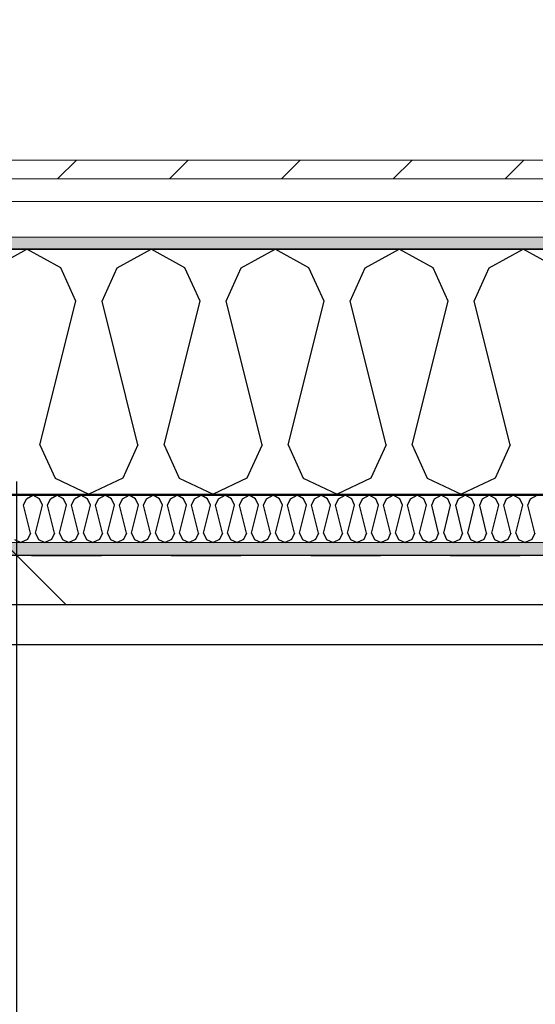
# Model space of a CAD drawing. Header units: millimetres. Extents: x -5000 to 341424, y -9235 to 550260.
# Tile 228 of 236: x 309172 to 309694, y 351594 to 352590. Entities that reach past the tile are written whole.
import ezdxf
from ezdxf.enums import TextEntityAlignment as Align

# ---------------------------------------------------------------- set-up
doc = ezdxf.new("R2010")
doc.units = ezdxf.units.MM
doc.header["$LTSCALE"] = 0.5
doc.header["$MEASUREMENT"] = 0
for name, pattern in [('Akselinje', [1500, 1000, -200, 100, -200]), ('PLINE', [0]), ('Små Stiplet', [282.222222, 141.111111, -141.111111])]:
    doc.linetypes.add(name, pattern=pattern)
for name, color, linetype in [('232- Ikke-bærende yttervegger (Skravur)(Nye konstruksjoner)', 7, 'Continuous'), ('232- Ikke-bærende yttervegger(Nye konstruksjoner)', 7, 'Continuous'), ('255- Gulvoverflate(Nye konstruksjoner)', 7, 'Continuous'), ('257- Systemhimlinger(Nye konstruksjoner)', 7, 'Continuous'), ('281- Innvendige trapper(Nye konstruksjoner)', 7, 'Continuous'), ('287- Andre rekkverk_ håndlister og fendere(Nye konstruksjoner)', 7, 'Continuous'), ('82-- Modullinjer(Nye konstruksjoner)', 7, 'Continuous'), ('842-M___1_50 Målsetting bygning', 7, 'Continuous'), ('842-M___1_50 Målsetting bygning(Nye konstruksjoner)', 7, 'Continuous'), ('862- M___Nettoareal(Nye konstruksjoner)', 7, 'Continuous'), ('862- M___Nettoareal(Polylinje)(Nye konstruksjoner)', 7, 'Continuous'), ('862- M___Nettoareal(Tekst)(Nye konstruksjoner)', 7, 'Continuous')]:
    doc.layers.add(name, color=color, linetype=linetype)
doc.layers.add('235- Utvendig kledning og overflate(Nye konstruksjoner)', color=7, linetype='Continuous', lineweight=0)
doc.layers.add('236- Innvendig kledning og overflate(Nye konstruksjoner)', color=7, linetype='Continuous', lineweight=0)
doc.styles.add('GENERATED_STYLE_1', font='txt')
doc.styles.add('GENERATED_STYLE_3', font='arial.ttf')
doc.styles.add('GENERATED_STYLE_5', font='arial.ttf')
doc.dimstyles.new('GENERATED_STYLE__2', dxfattribs={"dimtxt": 100, "dimasz": 95, "dimexe": 0.18, "dimexo": 0.0625, "dimgap": 0, "dimtad": 1, "dimtih": 1, "dimtoh": 1, "dimdec": 0, "dimzin": 0, "dimdsep": 46, "dimtxsty": 'GENERATED_STYLE_3', "dimblk": 'ARROWHEAD_6', "dimblk1": 'ARROWHEAD_6', "dimblk2": 'ARROWHEAD_6', "dimcen": 0.09, "dimse1": 1, "dimse2": 1, "dimclrd": 256, "dimclre": 256, "dimclrt": 256, "dimadec": 1, "dimazin": 0, "dimtfac": 1, "dimtdec": 4, "dimtmove": 0, "dimatfit": 3, "dimfxl": 1, "dimtolj": 1, "dimtzin": 0, "dimarcsym": 0})
doc.dimstyles.new('GENERATED_STYLE__4', dxfattribs={"dimtxt": 100, "dimasz": 95, "dimexe": 0.18, "dimexo": 0.0625, "dimgap": 0, "dimtad": 1, "dimdec": 0, "dimzin": 0, "dimdsep": 46, "dimtxsty": 'GENERATED_STYLE_3', "dimblk": 'ARROWHEAD_6', "dimblk1": 'ARROWHEAD_6', "dimblk2": 'ARROWHEAD_6', "dimcen": 0.09, "dimse1": 1, "dimse2": 1, "dimclrd": 256, "dimclre": 256, "dimclrt": 256, "dimadec": 1, "dimazin": 0, "dimtfac": 1, "dimtdec": 4, "dimtmove": 0, "dimatfit": 3, "dimfxl": 1, "dimtolj": 1, "dimtzin": 0, "dimarcsym": 0})
doc.dimstyles.new('GENERATED_STYLE__7', dxfattribs={"dimtxt": 100, "dimasz": 47.5, "dimexe": 0.18, "dimexo": 0.0625, "dimgap": 0, "dimtad": 1, "dimdec": 0, "dimzin": 0, "dimdsep": 46, "dimtxsty": 'GENERATED_STYLE_3', "dimblk": 'ARROWHEAD_6', "dimblk1": 'ARROWHEAD_6', "dimblk2": 'ARROWHEAD_6', "dimcen": 0.09, "dimse1": 1, "dimse2": 1, "dimclrd": 256, "dimclre": 256, "dimclrt": 256, "dimadec": 1, "dimazin": 0, "dimtfac": 1, "dimtdec": 4, "dimtmove": 0, "dimatfit": 3, "dimfxl": 1, "dimtolj": 1, "dimtzin": 0, "dimarcsym": 0})
pattern_1 = [(0, (0, 0), (0, 43.30127), [0, -25]), (0, (12.5, 21.65), (0, 43.30127), [0, -25])]

# ---------------------------------------------------------------- blocks, each defined once
blk = doc.blocks.new('Fellesrom Bygg A__6', base_point=(315918.65, 340263.57))
at = {"layer": '862- M___Nettoareal(Polylinje)(Nye konstruksjoner)', "linetype": 'PLINE', "flags": 128}
blk.add_lwpolyline([(308760.9, 343747.84), (314360.91, 343747.84), (314360.9, 345447.84), (320651.08, 345447.84), (322731.94, 342583.79), (328296.39, 346626.6), (331088.37, 342783.77), (332481.53, 343795.96), (325033.05, 354047.84), (312360.9, 354047.84), (312360.9, 352047.84), (308760.9, 352047.84)], close=True, dxfattribs=at)
at = {"layer": '862- M___Nettoareal(Tekst)(Nye konstruksjoner)', "style": 'GENERATED_STYLE_1'}
for tag, p in [('DUMMY_861', (316456.16, 340451.8)), ('ROOM_NAME', (315381.14, 340406.05)), ('DUMMY_862', (315381.14, 340263.57))]:
    blk.add_attdef(tag, text='', height=100, dxfattribs=at).set_placement(p, align=Align.TOP_LEFT)
blk = doc.blocks.new('VINDFANG_TRAPP__16', base_point=(313945.48, 353208.63))
at = {"layer": '862- M___Nettoareal(Polylinje)(Nye konstruksjoner)', "linetype": 'PLINE', "flags": 128}
blk.add_lwpolyline([(308760.9, 349447.84), (312360.9, 349447.84), (314360.9, 349447.84), (314360.9, 352447.84), (314484.9, 352447.84), (314484.9, 352171.84), (316890.91, 352171.84), (316890.91, 354047.84), (312360.9, 354047.84), (312360.9, 352047.84), (308760.9, 352047.84)], close=True, dxfattribs=at)
at = {"layer": '862- M___Nettoareal(Tekst)(Nye konstruksjoner)', "style": 'GENERATED_STYLE_1'}
for tag, p in [('DUMMY_861', (314522.01, 353396.87)), ('ROOM_NAME', (313368.95, 353347.05)), ('DUMMY_862', (313368.95, 353208.63))]:
    blk.add_attdef(tag, text='', height=100, dxfattribs=at).set_placement(p, align=Align.TOP_LEFT)
blk = doc.blocks.new('*X196')
at = {"layer": '232- Ikke-bærende yttervegger (Skravur)(Nye konstruksjoner)', "linetype": 'PLINE'}
for p, q in [((309175.99, 352098.64), (309178.95, 352105.14)), ((309178.95, 352105.14), (309185.58, 352108.84)), ((309192.21, 352105.14), (309185.58, 352108.84)), ((309195.17, 352098.64), (309192.21, 352105.14)), ((309200.27, 352098.64), (309203.23, 352105.14)), ((309203.23, 352105.14), (309209.86, 352108.84)), ((309216.49, 352105.14), (309209.86, 352108.84)), ((309219.45, 352098.64), (309216.49, 352105.14)), ((309224.56, 352098.64), (309227.51, 352105.14)), ((309227.51, 352105.14), (309234.15, 352108.84)), ((309240.78, 352105.14), (309234.15, 352108.84)), ((309243.74, 352098.64), (309240.78, 352105.14)), ((309248.84, 352098.64), (309251.8, 352105.14)), ((309251.8, 352105.14), (309258.43, 352108.84)), ((309265.06, 352105.14), (309258.43, 352108.84)), ((309268.02, 352098.64), (309265.06, 352105.14)), ((309273.12, 352098.64), (309276.08, 352105.14)), ((309276.08, 352105.14), (309282.71, 352108.84)), ((309289.34, 352105.14), (309282.71, 352108.84)), ((309292.3, 352098.64), (309289.34, 352105.14)), ((309297.4, 352098.64), (309300.36, 352105.14)), ((309300.36, 352105.14), (309306.99, 352108.84)), ((309313.62, 352105.14), (309306.99, 352108.84)), ((309316.58, 352098.64), (309313.62, 352105.14)), ((309321.68, 352098.64), (309324.64, 352105.14)), ((309324.64, 352105.14), (309331.27, 352108.84)), ((309337.9, 352105.14), (309331.27, 352108.84)), ((309340.86, 352098.64), (309337.9, 352105.14)), ((309345.96, 352098.64), (309348.92, 352105.14)), ((309348.92, 352105.14), (309355.55, 352108.84)), ((309362.18, 352105.14), (309355.55, 352108.84)), ((309365.14, 352098.64), (309362.18, 352105.14)), ((309370.24, 352098.64), (309373.2, 352105.14)), ((309373.2, 352105.14), (309379.83, 352108.84)), ((309386.46, 352105.14), (309379.83, 352108.84)), ((309389.42, 352098.64), (309386.46, 352105.14)), ((309394.52, 352098.64), (309397.48, 352105.14)), ((309397.48, 352105.14), (309404.11, 352108.84)), ((309410.75, 352105.14), (309404.11, 352108.84)), ((309413.7, 352098.64), (309410.75, 352105.14)), ((309418.81, 352098.64), (309421.76, 352105.14)), ((309421.76, 352105.14), (309428.4, 352108.84)), ((309435.03, 352105.14), (309428.4, 352108.84)), ((309437.99, 352098.64), (309435.03, 352105.14)), ((309443.09, 352098.64), (309446.05, 352105.14)), ((309446.05, 352105.14), (309452.68, 352108.84)), ((309459.31, 352105.14), (309452.68, 352108.84)), ((309462.27, 352098.64), (309459.31, 352105.14)), ((309467.37, 352098.64), (309470.33, 352105.14)), ((309470.33, 352105.14), (309476.96, 352108.84)), ((309483.59, 352105.14), (309476.96, 352108.84)), ((309486.55, 352098.64), (309483.59, 352105.14)), ((309491.65, 352098.64), (309494.61, 352105.14)), ((309494.61, 352105.14), (309501.24, 352108.84)), ((309507.87, 352105.14), (309501.24, 352108.84)), ((309510.83, 352098.64), (309507.87, 352105.14)), ((309515.93, 352098.64), (309518.89, 352105.14)), ((309518.89, 352105.14), (309525.52, 352108.84)), ((309532.15, 352105.14), (309525.52, 352108.84)), ((309535.11, 352098.64), (309532.15, 352105.14)), ((309540.21, 352098.64), (309543.17, 352105.14)), ((309543.17, 352105.14), (309549.8, 352108.84)), ((309556.43, 352105.14), (309549.8, 352108.84)), ((309559.39, 352098.64), (309556.43, 352105.14)), ((309564.49, 352098.64), (309567.45, 352105.14)), ((309567.45, 352105.14), (309574.08, 352108.84)), ((309580.71, 352105.14), (309574.08, 352108.84)), ((309583.67, 352098.64), (309580.71, 352105.14)), ((309588.77, 352098.64), (309591.73, 352105.14)), ((309591.73, 352105.14), (309598.36, 352108.84)), ((309605, 352105.14), (309598.36, 352108.84)), ((309607.95, 352098.64), (309605, 352105.14)), ((309613.06, 352098.64), (309616.01, 352105.14)), ((309616.01, 352105.14), (309622.65, 352108.84)), ((309629.28, 352105.14), (309622.65, 352108.84)), ((309632.24, 352098.64), (309629.28, 352105.14)), ((309637.34, 352098.64), (309640.3, 352105.14)), ((309640.3, 352105.14), (309646.93, 352108.84)), ((309653.56, 352105.14), (309646.93, 352108.84)), ((309656.52, 352098.64), (309653.56, 352105.14)), ((309661.62, 352098.64), (309664.58, 352105.14)), ((309664.58, 352105.14), (309671.21, 352108.84)), ((309677.84, 352105.14), (309671.21, 352108.84)), ((309680.8, 352098.64), (309677.84, 352105.14)), ((309685.9, 352098.64), (309688.86, 352105.14)), ((309688.86, 352105.14), (309695.49, 352108.84)), ((309183.03, 352070.48), (309175.99, 352098.64)), ((309188.13, 352070.48), (309195.17, 352098.64)), ((309207.31, 352070.48), (309200.27, 352098.64)), ((309212.41, 352070.48), (309219.45, 352098.64)), ((309231.59, 352070.48), (309224.56, 352098.64)), ((309236.7, 352070.48), (309243.74, 352098.64)), ((309255.88, 352070.48), (309248.84, 352098.64)), ((309260.98, 352070.48), (309268.02, 352098.64)), ((309280.16, 352070.48), (309273.12, 352098.64)), ((309285.26, 352070.48), (309292.3, 352098.64)), ((309304.44, 352070.48), (309297.4, 352098.64)), ((309309.54, 352070.48), (309316.58, 352098.64)), ((309328.72, 352070.48), (309321.68, 352098.64)), ((309333.82, 352070.48), (309340.86, 352098.64)), ((309353, 352070.48), (309345.96, 352098.64)), ((309358.1, 352070.48), (309365.14, 352098.64)), ((309377.28, 352070.48), (309370.24, 352098.64)), ((309382.38, 352070.48), (309389.42, 352098.64)), ((309401.56, 352070.48), (309394.52, 352098.64)), ((309406.66, 352070.48), (309413.7, 352098.64)), ((309425.84, 352070.48), (309418.81, 352098.64)), ((309430.95, 352070.48), (309437.99, 352098.64)), ((309450.13, 352070.48), (309443.09, 352098.64)), ((309455.23, 352070.48), (309462.27, 352098.64)), ((309474.41, 352070.48), (309467.37, 352098.64)), ((309479.51, 352070.48), (309486.55, 352098.64)), ((309498.69, 352070.48), (309491.65, 352098.64)), ((309503.79, 352070.48), (309510.83, 352098.64)), ((309522.97, 352070.48), (309515.93, 352098.64)), ((309528.07, 352070.48), (309535.11, 352098.64)), ((309547.25, 352070.48), (309540.21, 352098.64)), ((309552.35, 352070.48), (309559.39, 352098.64)), ((309571.53, 352070.48), (309564.49, 352098.64)), ((309576.63, 352070.48), (309583.67, 352098.64)), ((309595.81, 352070.48), (309588.77, 352098.64)), ((309600.91, 352070.48), (309607.95, 352098.64)), ((309620.09, 352070.48), (309613.06, 352098.64)), ((309625.2, 352070.48), (309632.24, 352098.64)), ((309644.38, 352070.48), (309637.34, 352098.64)), ((309649.48, 352070.48), (309656.52, 352098.64)), ((309668.66, 352070.48), (309661.62, 352098.64)), ((309673.76, 352070.48), (309680.8, 352098.64)), ((309692.94, 352070.48), (309685.9, 352098.64)), ((309183.03, 352070.48), (309180.07, 352063.98)), ((309188.13, 352070.48), (309191.09, 352063.98)), ((309207.31, 352070.48), (309204.35, 352063.98)), ((309212.41, 352070.48), (309215.37, 352063.98)), ((309231.59, 352070.48), (309228.64, 352063.98)), ((309236.7, 352070.48), (309239.65, 352063.98)), ((309255.88, 352070.48), (309252.92, 352063.98)), ((309260.98, 352070.48), (309263.94, 352063.98)), ((309280.16, 352070.48), (309277.2, 352063.98)), ((309285.26, 352070.48), (309288.22, 352063.98)), ((309304.44, 352070.48), (309301.48, 352063.98)), ((309309.54, 352070.48), (309312.5, 352063.98)), ((309328.72, 352070.48), (309325.76, 352063.98)), ((309333.82, 352070.48), (309336.78, 352063.98)), ((309353, 352070.48), (309350.04, 352063.98)), ((309358.1, 352070.48), (309361.06, 352063.98)), ((309377.28, 352070.48), (309374.32, 352063.98)), ((309382.38, 352070.48), (309385.34, 352063.98)), ((309401.56, 352070.48), (309398.6, 352063.98)), ((309406.66, 352070.48), (309409.62, 352063.98)), ((309425.84, 352070.48), (309422.89, 352063.98)), ((309430.95, 352070.48), (309433.91, 352063.98)), ((309450.13, 352070.48), (309447.17, 352063.98)), ((309455.23, 352070.48), (309458.19, 352063.98)), ((309474.41, 352070.48), (309471.45, 352063.98)), ((309479.51, 352070.48), (309482.47, 352063.98)), ((309498.69, 352070.48), (309495.73, 352063.98)), ((309503.79, 352070.48), (309506.75, 352063.98)), ((309522.97, 352070.48), (309520.01, 352063.98)), ((309528.07, 352070.48), (309531.03, 352063.98)), ((309547.25, 352070.48), (309544.29, 352063.98)), ((309552.35, 352070.48), (309555.31, 352063.98)), ((309571.53, 352070.48), (309568.57, 352063.98)), ((309576.63, 352070.48), (309579.59, 352063.98)), ((309595.81, 352070.48), (309592.85, 352063.98)), ((309600.91, 352070.48), (309603.87, 352063.98)), ((309620.09, 352070.48), (309617.14, 352063.98)), ((309625.2, 352070.48), (309628.16, 352063.98)), ((309644.38, 352070.48), (309641.42, 352063.98)), ((309649.48, 352070.48), (309652.44, 352063.98)), ((309668.66, 352070.48), (309665.7, 352063.98)), ((309673.76, 352070.48), (309676.72, 352063.98)), ((309692.94, 352070.48), (309689.98, 352063.98)), ((309166.81, 352063.98), (309173.44, 352060.84)), ((309180.07, 352063.98), (309173.44, 352060.84)), ((309191.09, 352063.98), (309197.72, 352060.84)), ((309204.35, 352063.98), (309197.72, 352060.84)), ((309215.37, 352063.98), (309222, 352060.84)), ((309228.64, 352063.98), (309222, 352060.84)), ((309239.65, 352063.98), (309246.29, 352060.84)), ((309252.92, 352063.98), (309246.29, 352060.84)), ((309263.94, 352063.98), (309270.57, 352060.84)), ((309277.2, 352063.98), (309270.57, 352060.84)), ((309288.22, 352063.98), (309294.85, 352060.84)), ((309301.48, 352063.98), (309294.85, 352060.84)), ((309312.5, 352063.98), (309319.13, 352060.84)), ((309325.76, 352063.98), (309319.13, 352060.84)), ((309336.78, 352063.98), (309343.41, 352060.84)), ((309350.04, 352063.98), (309343.41, 352060.84)), ((309361.06, 352063.98), (309367.69, 352060.84)), ((309374.32, 352063.98), (309367.69, 352060.84)), ((309385.34, 352063.98), (309391.97, 352060.84)), ((309398.6, 352063.98), (309391.97, 352060.84)), ((309409.62, 352063.98), (309416.25, 352060.84)), ((309422.89, 352063.98), (309416.25, 352060.84)), ((309433.91, 352063.98), (309440.54, 352060.84)), ((309447.17, 352063.98), (309440.54, 352060.84)), ((309458.19, 352063.98), (309464.82, 352060.84)), ((309471.45, 352063.98), (309464.82, 352060.84)), ((309482.47, 352063.98), (309489.1, 352060.84)), ((309495.73, 352063.98), (309489.1, 352060.84)), ((309506.75, 352063.98), (309513.38, 352060.84)), ((309520.01, 352063.98), (309513.38, 352060.84)), ((309531.03, 352063.98), (309537.66, 352060.84)), ((309544.29, 352063.98), (309537.66, 352060.84)), ((309555.31, 352063.98), (309561.94, 352060.84)), ((309568.57, 352063.98), (309561.94, 352060.84)), ((309579.59, 352063.98), (309586.22, 352060.84)), ((309592.85, 352063.98), (309586.22, 352060.84)), ((309603.87, 352063.98), (309610.5, 352060.84)), ((309617.14, 352063.98), (309610.5, 352060.84)), ((309628.16, 352063.98), (309634.79, 352060.84)), ((309641.42, 352063.98), (309634.79, 352060.84)), ((309652.44, 352063.98), (309659.07, 352060.84)), ((309665.7, 352063.98), (309659.07, 352060.84)), ((309676.72, 352063.98), (309683.35, 352060.84)), ((309689.98, 352063.98), (309683.35, 352060.84))]:
    blk.add_line(p, q, dxfattribs=at)
blk = doc.blocks.new('*X198')
at = {"layer": '232- Ikke-bærende yttervegger (Skravur)(Nye konstruksjoner)', "linetype": 'PLINE'}
for p, q in [((309145.25, 352338.72), (309179.51, 352357.84)), ((309213.77, 352338.72), (309179.51, 352357.84)), ((309270.71, 352338.72), (309304.97, 352357.84)), ((309339.23, 352338.72), (309304.97, 352357.84)), ((309396.16, 352338.72), (309430.42, 352357.84)), ((309464.68, 352338.72), (309430.42, 352357.84)), ((309521.61, 352338.72), (309555.87, 352357.84)), ((309590.13, 352338.72), (309555.87, 352357.84)), ((309647.07, 352338.72), (309681.33, 352357.84)), ((309715.59, 352338.72), (309681.33, 352357.84)), ((309229.06, 352305.13), (309213.77, 352338.72)), ((309255.42, 352305.13), (309270.71, 352338.72)), ((309354.51, 352305.13), (309339.23, 352338.72)), ((309380.87, 352305.13), (309396.16, 352338.72)), ((309479.97, 352305.13), (309464.68, 352338.72)), ((309506.32, 352305.13), (309521.61, 352338.72)), ((309605.42, 352305.13), (309590.13, 352338.72)), ((309631.78, 352305.13), (309647.07, 352338.72)), ((309192.69, 352159.65), (309229.06, 352305.13)), ((309291.79, 352159.65), (309255.42, 352305.13)), ((309318.14, 352159.65), (309354.51, 352305.13)), ((309417.24, 352159.65), (309380.87, 352305.13)), ((309443.6, 352159.65), (309479.97, 352305.13)), ((309542.69, 352159.65), (309506.32, 352305.13)), ((309569.05, 352159.65), (309605.42, 352305.13)), ((309668.15, 352159.65), (309631.78, 352305.13)), ((309192.69, 352159.65), (309207.98, 352126.06)), ((309291.79, 352159.65), (309276.5, 352126.06)), ((309318.14, 352159.65), (309333.43, 352126.06)), ((309417.24, 352159.65), (309401.95, 352126.06)), ((309443.6, 352159.65), (309458.89, 352126.06)), ((309542.69, 352159.65), (309527.41, 352126.06)), ((309569.05, 352159.65), (309584.34, 352126.06)), ((309668.15, 352159.65), (309652.86, 352126.06)), ((309207.98, 352126.06), (309242.24, 352109.84)), ((309276.5, 352126.06), (309242.24, 352109.84)), ((309333.43, 352126.06), (309367.69, 352109.84)), ((309401.95, 352126.06), (309367.69, 352109.84)), ((309458.89, 352126.06), (309493.15, 352109.84)), ((309527.41, 352126.06), (309493.15, 352109.84)), ((309584.34, 352126.06), (309618.6, 352109.84)), ((309652.86, 352126.06), (309618.6, 352109.84))]:
    blk.add_line(p, q, dxfattribs=at)
blk = doc.blocks.new('*D696')
at = {"layer": '842-M___1_50 Målsetting bygning(Nye konstruksjoner)', "linetype": 'PLINE'}
for p, q in [((309795.43, 352159.84), (309895.43, 352059.84)), ((309939.18, 352109.84), (309751.68, 352109.84)), ((309845.43, 349447.84), (309845.43, 352109.84)), ((309795.43, 349497.84), (309895.43, 349397.84)), ((309939.18, 349447.84), (309751.68, 349447.84))]:
    blk.add_line(p, q, dxfattribs=at)
at = {"layer": '842-M___1_50 Målsetting bygning(Nye konstruksjoner)', "insert": (309825.43, 350607.25), "char_height": 100, "attachment_point": 7, "rotation": 90, "style": 'GENERATED_STYLE_3'}
blk.add_mtext('\\A1;{\\pql;\\fArial|b0|i0|c0|p0;\\W1.000000;2\xa0662}', dxfattribs=at)
blk = doc.blocks.new('ARROWHEAD_6')
at = {"linetype": 'Continuous'}
for p, q in [((-0.5, -0.5), (0.5, 0.5)), ((0, 0), (-1, 0))]:
    blk.add_line(p, q, dxfattribs=at)
blk = doc.blocks.new('*D707')
at = {"layer": '842-M___1_50 Målsetting bygning(Nye konstruksjoner)', "linetype": 'PLINE'}
for p, q in [((308698.9, 362727.61), (308698.9, 362915.11)), ((312050.9, 362727.61), (312050.9, 362915.11)), ((308748.9, 362871.36), (308648.9, 362771.36)), ((312100.9, 362871.36), (312000.9, 362771.36)), ((308698.9, 362821.36), (312050.9, 362821.36))]:
    blk.add_line(p, q, dxfattribs=at)
at = {"layer": '842-M___1_50 Målsetting bygning(Nye konstruksjoner)', "insert": (310203.31, 362841.36), "char_height": 100, "attachment_point": 7, "style": 'GENERATED_STYLE_3'}
blk.add_mtext('\\A1;{\\pql;\\fArial|b0|i0|c0|p0;\\W1.000000;3\xa0352}', dxfattribs=at)
blk = doc.blocks.new('*D926')
at = {"layer": '842-M___1_50 Målsetting bygning', "linetype": 'PLINE'}
for p, q in [((308760.9, 350993.36), (308760.9, 351180.86)), ((310060.9, 350993.36), (310060.9, 351180.86)), ((308810.9, 351137.11), (308710.9, 351037.11)), ((310110.9, 351137.11), (310010.9, 351037.11)), ((308685.9, 351087.11), (308760.9, 351087.11)), ((308760.9, 351087.11), (310060.9, 351087.11))]:
    blk.add_line(p, q, dxfattribs=at)
at = {"layer": '842-M___1_50 Målsetting bygning', "insert": (309239.31, 351107.11), "char_height": 100, "attachment_point": 7, "style": 'GENERATED_STYLE_3'}
blk.add_mtext('\\A1;{\\pql;\\fArial|b0|i0|c0|p0;\\W1.000000;1\xa0300}', dxfattribs=at)
blk = doc.blocks.new('*D930')
at = {"layer": '842-M___1_50 Målsetting bygning', "linetype": 'PLINE'}
for p, q in [((309169.13, 352047.84), (309169.13, 352122.84)), ((309219.13, 351997.84), (309119.13, 352097.84)), ((309262.88, 352047.84), (309075.38, 352047.84)), ((309169.13, 349447.84), (309169.13, 352047.84)), ((309119.13, 349497.84), (309219.13, 349397.84)), ((309262.88, 349447.84), (309075.38, 349447.84)), ((309169.13, 349372.84), (309169.13, 349447.84))]:
    blk.add_line(p, q, dxfattribs=at)
at = {"layer": '842-M___1_50 Målsetting bygning', "insert": (309149.13, 350576.25), "char_height": 100, "attachment_point": 7, "rotation": 90, "style": 'GENERATED_STYLE_3'}
blk.add_mtext('\\A1;{\\pql;\\fArial|b0|i0|c0|p0;\\W1.000000;2\xa0600}', dxfattribs=at)
blk = doc.blocks.new('*D1126')
at = {"layer": '257- Systemhimlinger(Nye konstruksjoner)', "linetype": 'PLINE'}
for p, q in [((312546.68, 352047.84), (312546.68, 352085.34)), ((312571.68, 352022.84), (312521.68, 352072.84)), ((312593.56, 352047.84), (312499.81, 352047.84)), ((312546.68, 351647.84), (312546.68, 352047.84)), ((312521.68, 351672.84), (312571.68, 351622.84)), ((312593.56, 351647.84), (312499.81, 351647.84))]:
    blk.add_line(p, q, dxfattribs=at)
at = {"layer": '257- Systemhimlinger(Nye konstruksjoner)', "insert": (312526.68, 351733.44), "char_height": 100, "attachment_point": 7, "rotation": 90, "style": 'GENERATED_STYLE_3'}
blk.add_mtext('\\A1;{\\pql;\\fArial|b0|i0|c0|p0;\\W1.000000;400}', dxfattribs=at)
blk = doc.blocks.new('Standard grid marker[294]', base_point=(306234.77, 352357.84))
at = {"layer": '82-- Modullinjer(Nye konstruksjoner)', "linetype": 'Akselinje'}
blk.add_line((306434.77, 352357.84), (320034.77, 352357.84), dxfattribs=at)
at = {"layer": '82-- Modullinjer(Nye konstruksjoner)', "style": 'GENERATED_STYLE_5'}
blk.add_attdef('AC_MarkerText_1', text='', height=100, dxfattribs=at).set_placement((306109.77, 352410.96), align=Align.TOP_CENTER)

msp = doc.modelspace()

# ---------------------------------------------------------------- hatches: boundary and pattern name
at = {"layer": '232- Ikke-bærende yttervegger (Skravur)(Nye konstruksjoner)', "linetype": 'Continuous'}
h = msp.add_hatch(dxfattribs=at)
h.set_pattern_fill('Skrålinjer_2', color=256, style=0, pattern_type=2)
h.set_pattern_definition([(225, (0, 0), (-56.568542, 56.568542), [80, 0])])
h.paths.add_polyline_path([(308379.91, 352428.84), (311960.9, 352428.84), (311960.9, 352447.84), (308379.91, 352447.84)])
h = msp.add_hatch(dxfattribs=at)
h.set_pattern_fill('Prikker_tett', color=256, style=0, pattern_type=2)
h.set_pattern_definition(pattern_1)
h.paths.add_polyline_path([(308450.91, 352357.84), (312038.9, 352357.84), (312038.9, 352369.84), (308450.91, 352369.84)])
msp.add_hatch(color=256, dxfattribs=at).paths.add_polyline_path([(312298.9, 352109.84), (308699.9, 352109.84), (308699.9, 352108.84), (312298.9, 352108.84)])
h = msp.add_hatch(dxfattribs=at)
h.set_pattern_fill('Prikker_tett', color=256, style=0, pattern_type=2)
h.set_pattern_definition(pattern_1)
h.paths.add_polyline_path([(312347.9, 352060.84), (308760.9, 352060.84), (308760.9, 352047.84), (312347.9, 352047.84)])

# ---------------------------------------------------------------- linework, layer by layer
at = {"layer": '232- Ikke-bærende yttervegger(Nye konstruksjoner)', "linetype": 'PLINE'}
for p, q in [((312038.9, 352357.84), (308698.91, 352357.84)), ((308698.9, 352109.84), (312050.9, 352109.84)), ((308699.9, 352108.84), (312298.9, 352108.84))]:
    msp.add_line(p, q, dxfattribs=at)
at = {"layer": '235- Utvendig kledning og overflate(Nye konstruksjoner)', "linetype": 'PLINE'}
for p, q in [((311960.9, 352428.84), (308402.91, 352428.84)), ((312002.9, 352405.84), (308438.91, 352405.84)), ((312002.9, 352369.84), (308450.91, 352369.84))]:
    msp.add_line(p, q, dxfattribs=at)
at = {"layer": '235- Utvendig kledning og overflate(Nye konstruksjoner)', "linetype": 'PLINE', "flags": 128}
msp.add_lwpolyline([(311960.9, 352447.84), (308360.91, 352447.84)], dxfattribs=at)
at = {"layer": '236- Innvendig kledning og overflate(Nye konstruksjoner)', "linetype": 'PLINE'}
msp.add_line((308747.9, 352060.84), (312299.9, 352060.84), dxfattribs=at)
at = {"layer": '236- Innvendig kledning og overflate(Nye konstruksjoner)', "linetype": 'PLINE', "flags": 128}
msp.add_lwpolyline([(308760.9, 352047.84), (312347.9, 352047.84)], dxfattribs=at)
at = {"layer": '255- Gulvoverflate(Nye konstruksjoner)', "linetype": 'PLINE', "flags": 128}
msp.add_lwpolyline([(312050.91, 354357.84), (325191.01, 354357.84), (332914.5, 343727.35), (331296.47, 342551.78), (333412.5, 339639.32), (327571.42, 335395.53), (324741.23, 339290.94), (323365.9, 338291.71), (321018.87, 341522.11), (322394.2, 342521.35), (320493.21, 345137.84), (314670.91, 345137.84), (314670.91, 343437.84), (308450.9, 343437.84), (308450.91, 352357.84), (312050.9, 352357.84)], close=True, dxfattribs=at)
at = {"layer": '281- Innvendige trapper(Nye konstruksjoner)', "linetype": 'Små Stiplet'}
msp.add_line((308760.9, 352047.84), (310060.9, 352047.84), dxfattribs=at)
at = {"layer": '287- Andre rekkverk_ håndlister og fendere(Nye konstruksjoner)', "linetype": 'PLINE'}
for p, q in [((310060.9, 351997.84), (308810.9, 351997.84)), ((308850.9, 351957.84), (310060.9, 351957.84))]:
    msp.add_line(p, q, dxfattribs=at)

# ---------------------------------------------------------------- block references
at = {"layer": '232- Ikke-bærende yttervegger(Nye konstruksjoner)'}
for name in ['*X198', '*X196']:
    msp.add_blockref(name, (0, 0), dxfattribs=at)
at = {"layer": '82-- Modullinjer(Nye konstruksjoner)', "linetype": 'PLINE'}
msp.add_blockref('Standard grid marker[294]', (306234.77, 352357.84), dxfattribs=at)
at = {"layer": '862- M___Nettoareal(Nye konstruksjoner)', "linetype": 'Continuous'}
for name, p in [('Fellesrom Bygg A__6', (315918.65, 340263.57)), ('VINDFANG_TRAPP__16', (313945.48, 353208.63))]:
    msp.add_blockref(name, p, dxfattribs=at)

# ---------------------------------------------------------------- dimensions: what is measured, and where the dimension line sits
at = {"layer": '257- Systemhimlinger(Nye konstruksjoner)', "linetype": 'Continuous'}
dim = msp.add_linear_dim(base=(312546.68, 352047.84), p1=(313360.9, 351647.84), p2=(308760.9, 352047.84), angle=90, dimstyle='GENERATED_STYLE__7', dxfattribs=at)
dim.commit()
dim.dimension.update_dxf_attribs({"geometry": '*D1126', "text_midpoint": (312476.68, 351847.59), "dimtype": 160, "text_rotation": 90})
at = {"layer": '842-M___1_50 Målsetting bygning', "linetype": 'Continuous'}
dim = msp.add_linear_dim(base=(309169.13, 352047.84), p1=(310060.9, 349447.84), p2=(310060.9, 352047.84), angle=90, dimstyle='GENERATED_STYLE__4', dxfattribs=at)
dim.commit()
dim.dimension.update_dxf_attribs({"geometry": '*D930', "text_midpoint": (309099.13, 350747.79), "dimtype": 160, "text_rotation": 90})
dim = msp.add_linear_dim(base=(310060.9, 351087.11), p1=(308760.9, 352047.84), p2=(310060.9, 350847.84), dimstyle='GENERATED_STYLE__2', dxfattribs=at)
dim.commit()
dim.dimension.update_dxf_attribs({"geometry": '*D926', "text_midpoint": (309410.85, 351157.11), "dimtype": 160})
at = {"layer": '842-M___1_50 Målsetting bygning(Nye konstruksjoner)', "linetype": 'Continuous'}
dim = msp.add_linear_dim(base=(312050.9, 362821.36), p1=(308698.9, 347897.84), p2=(312050.9, 353357.84), dimstyle='GENERATED_STYLE__2', dxfattribs=at)
dim.commit()
dim.dimension.update_dxf_attribs({"geometry": '*D707', "text_midpoint": (310374.85, 362891.36), "dimtype": 160})
dim = msp.add_linear_dim(base=(309845.43, 352109.84), p1=(308550.9, 349447.84), p2=(310498.9, 352109.84), angle=90, dimstyle='GENERATED_STYLE__4', dxfattribs=at)
dim.commit()
dim.dimension.update_dxf_attribs({"geometry": '*D696', "text_midpoint": (309775.43, 350778.79), "dimtype": 160, "text_rotation": 90})

doc.saveas('drawing.dxf')
